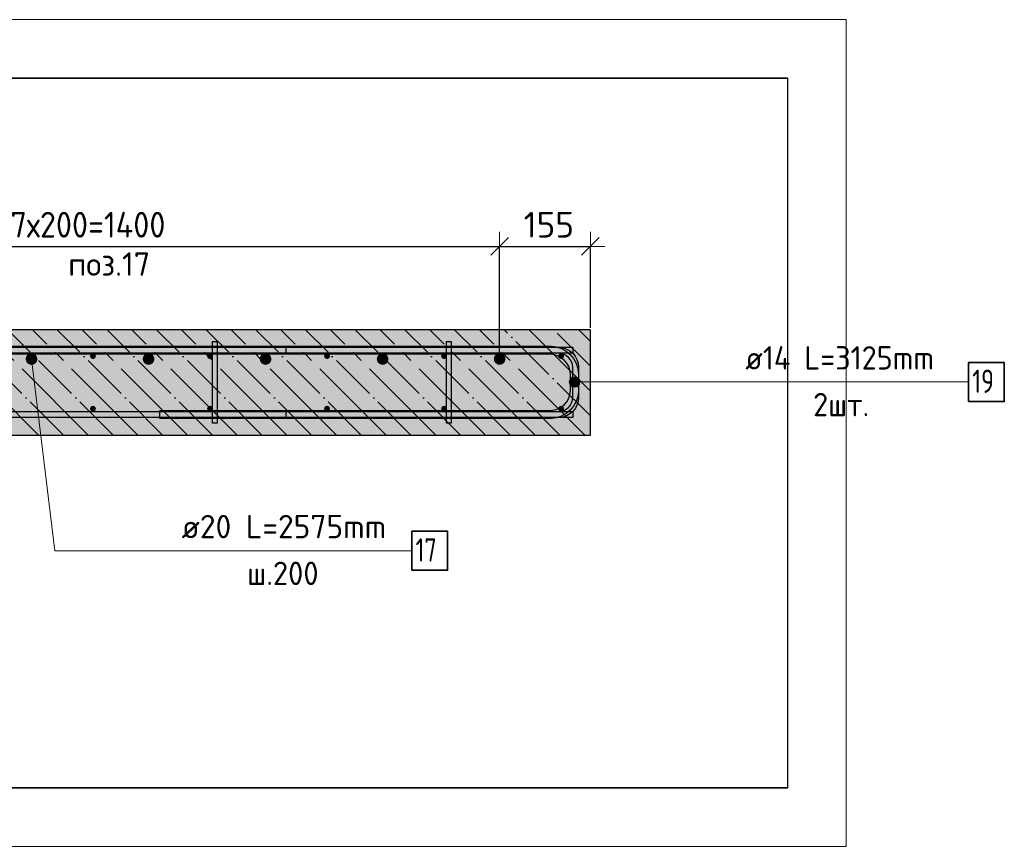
# Model space of a CAD drawing. Header units: millimetres. Extents: x -2258 to 68686, y -2266 to 30725.
# Tile 29 of 83: x 12874 to 14557, y 24973 to 26387. Entities that reach past the tile are written whole.
import ezdxf

# ---------------------------------------------------------------- set-up
doc = ezdxf.new("R2010")
doc.units = ezdxf.units.MM
doc.header["$PDMODE"] = 65
doc.linetypes.add('______11', pattern=[100, 80, -10, 0, -10])
doc.linetypes.add('______5', pattern=[220, 160, -20, 20, -20])
for name, color, linetype, lineweight in [('Standard', 7, 'Continuous', 25), ('Арм.стержн. Арматура края', 96, 'Continuous', 35), ('Арм.стержн. вертикальными 1', 22, 'Continuous', 35), ('Арм.стержн.горизонт. 1', 180, 'Continuous', 35), ('Арм.стержн.горизонт. 2', 202, 'Continuous', 35), ('Размерная линия_ общее', 7, 'Continuous', 13)]:
    doc.layers.add(name, color=color, linetype=linetype, lineweight=lineweight)
doc.layers.add('Арм.стержн. вертикальными 2', color=7, linetype='Continuous', lineweight=35, true_color=0x006e00)
doc.layers.add('Арм.стержн.Стяжки', color=7, linetype='Continuous', lineweight=35, true_color=0x501e0f)
doc.styles.add('ISOCPEUR', font='ISOCPEUR')
doc.dimstyles.new('DIMSTYLE_3', dxfattribs={"dimtxt": 44, "dimasz": 50, "dimexe": 0, "dimexo": 0, "dimgap": 22, "dimtad": 2, "dimdec": 0, "dimrnd": 5, "dimzin": 12, "dimdsep": 46, "dimtxsty": 'ISOCPEUR', "dimblk1": 'ALL_ML_STRICH', "dimblk2": 'ALL_ML_STRICH', "dimsah": 1, "dimcen": 0, "dimclrd": 7, "dimclre": 256, "dimclrt": 7, "dimadec": 0, "dimazin": 0, "dimtfac": 1, "dimtdec": 0, "dimtix": 1, "dimtmove": 2, "dimatfit": 3, "dimfxl": 0, "dimtzin": 0, "dimlwd": 0, "dimlwe": -3, "dimarcsym": 0})

# ---------------------------------------------------------------- blocks, each defined once
blk = doc.blocks.new('ALL_ML_STRICH')
at = {"color": 0, "linetype": 'ByBlock', "lineweight": -2}
for p, q in [((0, -0.5), (0, 0.5)), ((-1, 0), (0.5, 0)), ((-0.3, -0.3), (0.3, 0.3))]:
    blk.add_line(p, q, dxfattribs=at)
blk = doc.blocks.new('*D392')
at = {"layer": 'DEFPOINTS', "color": 7, "linetype": 'Continuous', "lineweight": 13, "transparency": 33554687}
for p in [(12294.5, 25999.5), (12294.5, 25789.9), (13694.5, 25789.9)]:
    blk.add_point(p, dxfattribs=at)
at = {"layer": 'Размерная линия_ общее', "color": 253, "linetype": 'Continuous', "lineweight": -2, "true_color": 0xa0a0a0, "transparency": 33554687}
for p, q in [((12294.5, 25809.9), (12294.5, 25999.5)), ((13694.5, 25809.9), (13694.5, 25999.5))]:
    blk.add_line(p, q, dxfattribs=at)
at = {"layer": 'Размерная линия_ общее', "color": 7, "linetype": 'Continuous', "lineweight": -2, "transparency": 33554687}
blk.add_line((12294.5, 25999.5), (13694.5, 25999.5), dxfattribs=at)
at = {"layer": 'Размерная линия_ общее', "color": 7, "linetype": 'Continuous', "lineweight": 13, "transparency": 33554687, "xscale": 50, "yscale": 50, "zscale": 50, "rotation": 180}
blk.add_blockref('ALL_ML_STRICH', (12294.5, 25999.5), dxfattribs=at)
at = {"layer": 'Размерная линия_ общее', "color": 7, "linetype": 'Continuous', "lineweight": 13, "transparency": 33554687, "xscale": 50, "yscale": 50, "zscale": 50}
blk.add_blockref('ALL_ML_STRICH', (13694.5, 25999.5), dxfattribs=at)
at = {"layer": 'Размерная линия_ общее', "color": 7, "linetype": 'Continuous', "lineweight": 13, "transparency": 33554687, "insert": (12858.5, 26058.5), "char_height": 44, "width": 2.2, "attachment_point": 1, "line_spacing_factor": 0.60241, "style": 'ISOCPEUR'}
blk.add_mtext('\\W0.91;7х200=1400', dxfattribs=at)
blk = doc.blocks.new('*D393')
at = {"layer": 'DEFPOINTS', "color": 7, "linetype": 'Continuous', "lineweight": 13, "transparency": 33554687}
for p in [(13694.5, 25999.5), (13849.5, 25839.9), (13694.5, 25789.9)]:
    blk.add_point(p, dxfattribs=at)
at = {"layer": 'Размерная линия_ общее', "color": 253, "linetype": 'Continuous', "lineweight": -2, "true_color": 0xa0a0a0, "transparency": 33554687}
for p, q in [((13694.5, 25809.9), (13694.5, 25999.5)), ((13849.5, 25859.9), (13849.5, 25999.5))]:
    blk.add_line(p, q, dxfattribs=at)
at = {"layer": 'Размерная линия_ общее', "color": 7, "linetype": 'Continuous', "lineweight": -2, "transparency": 33554687}
blk.add_line((13694.5, 25999.5), (13849.5, 25999.5), dxfattribs=at)
at = {"layer": 'Размерная линия_ общее', "color": 7, "linetype": 'Continuous', "lineweight": 13, "transparency": 33554687, "xscale": 50, "yscale": 50, "zscale": 50, "rotation": 180}
blk.add_blockref('ALL_ML_STRICH', (13694.5, 25999.5), dxfattribs=at)
at = {"layer": 'Размерная линия_ общее', "color": 7, "linetype": 'Continuous', "lineweight": 13, "transparency": 33554687, "xscale": 50, "yscale": 50, "zscale": 50}
blk.add_blockref('ALL_ML_STRICH', (13849.5, 25999.5), dxfattribs=at)
at = {"layer": 'Размерная линия_ общее', "color": 7, "linetype": 'Continuous', "lineweight": 13, "transparency": 33554687, "insert": (13778.6, 26036.5), "char_height": 44, "width": 132, "attachment_point": 5, "style": 'ISOCPEUR'}
blk.add_mtext('\\A1;{155}', dxfattribs=at)

msp = doc.modelspace()

# ---------------------------------------------------------------- hatches: boundary and pattern name
at = {"layer": 'Standard', "linetype": 'Continuous', "lineweight": -3, "transparency": 33554687}
msp.add_hatch(color=7, dxfattribs=at).paths.add_polyline_path([(12029.5, 25856.8), (12029.5, 25676.8), (13849.5, 25676.8), (13849.5, 25856.8)])
at = {"layer": 'Арм.стержн. вертикальными 1', "linetype": 'Continuous', "lineweight": 50, "transparency": 33554687}
for points in [[(12999.5, 25806.8), (13001.4, 25807.2), (13003, 25808.3), (13004.1, 25809.9), (13004.5, 25811.8), (13004.1, 25813.7), (13003, 25815.3), (13001.4, 25816.4), (12999.5, 25816.8), (12997.6, 25816.4), (12996, 25815.3), (12994.9, 25813.7), (12994.5, 25811.8), (12994.9, 25809.9), (12996, 25808.3), (12997.6, 25807.2)], [(13199.5, 25806.8), (13201.4, 25807.2), (13203, 25808.3), (13204.1, 25809.9), (13204.5, 25811.8), (13204.1, 25813.7), (13203, 25815.3), (13201.4, 25816.4), (13199.5, 25816.8), (13197.6, 25816.4), (13196, 25815.3), (13194.9, 25813.7), (13194.5, 25811.8), (13194.9, 25809.9), (13196, 25808.3), (13197.6, 25807.2)], [(13399.5, 25806.8), (13401.4, 25807.2), (13403, 25808.3), (13404.1, 25809.9), (13404.5, 25811.8), (13404.1, 25813.7), (13403, 25815.3), (13401.4, 25816.4), (13399.5, 25816.8), (13397.6, 25816.4), (13396, 25815.3), (13394.9, 25813.7), (13394.5, 25811.8), (13394.9, 25809.9), (13396, 25808.3), (13397.6, 25807.2)], [(13599.5, 25806.8), (13601.4, 25807.2), (13603, 25808.3), (13604.1, 25809.9), (13604.5, 25811.8), (13604.1, 25813.7), (13603, 25815.3), (13601.4, 25816.4), (13599.5, 25816.8), (13597.6, 25816.4), (13596, 25815.3), (13594.9, 25813.7), (13594.5, 25811.8), (13594.9, 25809.9), (13596, 25808.3), (13597.6, 25807.2)], [(13799.5, 25806.8), (13801.4, 25807.2), (13803, 25808.3), (13804.1, 25809.9), (13804.5, 25811.8), (13804.1, 25813.7), (13803, 25815.3), (13801.4, 25816.4), (13799.5, 25816.8), (13797.6, 25816.4), (13796, 25815.3), (13794.9, 25813.7), (13794.5, 25811.8), (13794.9, 25809.9), (13796, 25808.3), (13797.6, 25807.2)], [(12999.5, 25716.8), (13001.4, 25717.2), (13003, 25718.3), (13004.1, 25719.9), (13004.5, 25721.8), (13004.1, 25723.7), (13003, 25725.3), (13001.4, 25726.4), (12999.5, 25726.8), (12997.6, 25726.4), (12996, 25725.3), (12994.9, 25723.7), (12994.5, 25721.8), (12994.9, 25719.9), (12996, 25718.3), (12997.6, 25717.2)], [(13199.5, 25716.8), (13201.4, 25717.2), (13203, 25718.3), (13204.1, 25719.9), (13204.5, 25721.8), (13204.1, 25723.7), (13203, 25725.3), (13201.4, 25726.4), (13199.5, 25726.8), (13197.6, 25726.4), (13196, 25725.3), (13194.9, 25723.7), (13194.5, 25721.8), (13194.9, 25719.9), (13196, 25718.3), (13197.6, 25717.2)], [(13399.5, 25716.8), (13401.4, 25717.2), (13403, 25718.3), (13404.1, 25719.9), (13404.5, 25721.8), (13404.1, 25723.7), (13403, 25725.3), (13401.4, 25726.4), (13399.5, 25726.8), (13397.6, 25726.4), (13396, 25725.3), (13394.9, 25723.7), (13394.5, 25721.8), (13394.9, 25719.9), (13396, 25718.3), (13397.6, 25717.2)], [(13599.5, 25716.8), (13601.4, 25717.2), (13603, 25718.3), (13604.1, 25719.9), (13604.5, 25721.8), (13604.1, 25723.7), (13603, 25725.3), (13601.4, 25726.4), (13599.5, 25726.8), (13597.6, 25726.4), (13596, 25725.3), (13594.9, 25723.7), (13594.5, 25721.8), (13594.9, 25719.9), (13596, 25718.3), (13597.6, 25717.2)], [(13799.5, 25716.8), (13801.4, 25717.2), (13803, 25718.3), (13804.1, 25719.9), (13804.5, 25721.8), (13804.1, 25723.7), (13803, 25725.3), (13801.4, 25726.4), (13799.5, 25726.8), (13797.6, 25726.4), (13796, 25725.3), (13794.9, 25723.7), (13794.5, 25721.8), (13794.9, 25719.9), (13796, 25718.3), (13797.6, 25717.2)]]:
    msp.add_hatch(color=4, dxfattribs=at).paths.add_polyline_path(points)
at = {"layer": 'Арм.стержн. вертикальными 2', "linetype": 'Continuous', "lineweight": 50, "transparency": 33554687}
for points in [[(12894.5, 25796.8), (12898.3, 25797.6), (12901.6, 25799.7), (12903.7, 25803), (12904.5, 25806.8), (12903.7, 25810.6), (12901.6, 25813.9), (12898.3, 25816), (12894.5, 25816.8), (12890.7, 25816), (12887.4, 25813.9), (12885.2, 25810.6), (12884.5, 25806.8), (12885.2, 25803), (12887.4, 25799.7), (12890.7, 25797.6)], [(13094.5, 25796.8), (13098.3, 25797.6), (13101.6, 25799.7), (13103.7, 25803), (13104.5, 25806.8), (13103.7, 25810.6), (13101.6, 25813.9), (13098.3, 25816), (13094.5, 25816.8), (13090.7, 25816), (13087.4, 25813.9), (13085.2, 25810.6), (13084.5, 25806.8), (13085.2, 25803), (13087.4, 25799.7), (13090.7, 25797.6)], [(13294.5, 25796.8), (13298.3, 25797.6), (13301.6, 25799.7), (13303.7, 25803), (13304.5, 25806.8), (13303.7, 25810.6), (13301.6, 25813.9), (13298.3, 25816), (13294.5, 25816.8), (13290.7, 25816), (13287.4, 25813.9), (13285.2, 25810.6), (13284.5, 25806.8), (13285.2, 25803), (13287.4, 25799.7), (13290.7, 25797.6)], [(13494.5, 25796.8), (13498.3, 25797.6), (13501.6, 25799.7), (13503.7, 25803), (13504.5, 25806.8), (13503.7, 25810.6), (13501.6, 25813.9), (13498.3, 25816), (13494.5, 25816.8), (13490.7, 25816), (13487.4, 25813.9), (13485.2, 25810.6), (13484.5, 25806.8), (13485.2, 25803), (13487.4, 25799.7), (13490.7, 25797.6)], [(13694.5, 25796.8), (13698.3, 25797.6), (13701.6, 25799.7), (13703.7, 25803), (13704.5, 25806.8), (13703.7, 25810.6), (13701.6, 25813.9), (13698.3, 25816), (13694.5, 25816.8), (13690.7, 25816), (13687.4, 25813.9), (13685.2, 25810.6), (13684.5, 25806.8), (13685.2, 25803), (13687.4, 25799.7), (13690.7, 25797.6)]]:
    msp.add_hatch(color=7, dxfattribs=at).paths.add_polyline_path(points)
at = {"layer": 'Арм.стержн.горизонт. 2', "linetype": 'Continuous', "lineweight": 13, "transparency": 33554687}
for points in [[(13814.7, 25763), (13814.7, 25772), (13813.5, 25767.5)], [(13814.7, 25763), (13814.7, 25772), (13813.5, 25767.5)], [(13818, 25759.7), (13818, 25775.2), (13814.7, 25772)], [(13818, 25759.7), (13818, 25775.2), (13814.7, 25772)], [(13818, 25759.7), (13814.7, 25772), (13814.7, 25763)], [(13818, 25759.7), (13814.7, 25772), (13814.7, 25763)], [(13822.5, 25758.5), (13822.5, 25776.5), (13818, 25775.2)], [(13822.5, 25758.5), (13822.5, 25776.5), (13818, 25775.2)], [(13822.5, 25758.5), (13818, 25775.2), (13818, 25759.7)], [(13822.5, 25758.5), (13818, 25775.2), (13818, 25759.7)], [(13827, 25759.7), (13827, 25775.2), (13822.5, 25776.5)], [(13827, 25759.7), (13822.5, 25776.5), (13822.5, 25758.5)], [(13827, 25759.7), (13827, 25775.2), (13822.5, 25776.5)], [(13827, 25759.7), (13822.5, 25776.5), (13822.5, 25758.5)], [(13830.2, 25763), (13830.2, 25772), (13827, 25775.2)], [(13830.2, 25763), (13827, 25775.2), (13827, 25759.7)], [(13830.2, 25763), (13830.2, 25772), (13827, 25775.2)], [(13830.2, 25763), (13827, 25775.2), (13827, 25759.7)], [(13830.2, 25772), (13830.2, 25763), (13831.5, 25767.5)], [(13830.2, 25772), (13830.2, 25763), (13831.5, 25767.5)]]:
    msp.add_hatch(color=7, dxfattribs=at).paths.add_polyline_path(points)

# ---------------------------------------------------------------- linework, layer by layer
at = {"layer": 'Standard', "color": 52, "linetype": 'Continuous', "lineweight": -3, "transparency": 33554687}
for p, q in [((14186.9, 26287.2), (11423.5, 26287.2)), ((11423.5, 26287.2), (14186.9, 26287.2)), ((14186.9, 25073.3), (14186.9, 26287.2)), ((14186.9, 25073.3), (14186.9, 26287.2)), ((11423.5, 25073.3), (14186.9, 25073.3)), ((14186.9, 25073.3), (11423.5, 25073.3))]:
    msp.add_line(p, q, dxfattribs=at)
at = {"layer": 'Standard', "color": 7, "linetype": 'Continuous', "lineweight": 25, "transparency": 33554687}
for p, q in [((13849.5, 25856.8), (12029.5, 25856.8)), ((13849.5, 25676.8), (13849.5, 25856.8)), ((12029.5, 25676.8), (13849.5, 25676.8))]:
    msp.add_line(p, q, dxfattribs=at)
at = {"layer": 'Standard', "color": 7, "linetype": '______5', "lineweight": -3, "transparency": 33554687}
for p, q in [((12906.5, 25676.8), (12726.5, 25856.8)), ((12991.4, 25676.8), (12811.4, 25856.8)), ((13076.2, 25676.8), (12896.2, 25856.8)), ((13161.1, 25676.8), (12981.1, 25856.8)), ((13245.9, 25676.8), (13065.9, 25856.8)), ((13330.8, 25676.8), (13150.8, 25856.8)), ((13415.6, 25676.8), (13235.6, 25856.8)), ((13500.5, 25676.8), (13320.5, 25856.8)), ((13585.3, 25676.8), (13405.3, 25856.8)), ((13670.2, 25676.8), (13490.2, 25856.8)), ((13755, 25676.8), (13575, 25856.8)), ((13839.9, 25676.8), (13659.9, 25856.8)), ((13849.5, 25752), (13744.7, 25856.8)), ((13849.5, 25836.9), (13829.6, 25856.8))]:
    msp.add_line(p, q, dxfattribs=at)
at = {"layer": 'Standard', "color": 7, "linetype": '______11', "lineweight": -3, "transparency": 33554687}
for p, q in [((12948.9, 25676.8), (12768.9, 25856.8)), ((13033.8, 25676.8), (12853.8, 25856.8)), ((13118.6, 25676.8), (12938.6, 25856.8)), ((13203.5, 25676.8), (13023.5, 25856.8)), ((13288.3, 25676.8), (13108.3, 25856.8)), ((13373.2, 25676.8), (13193.2, 25856.8)), ((13458, 25676.8), (13278, 25856.8)), ((13542.9, 25676.8), (13362.9, 25856.8)), ((13627.7, 25676.8), (13447.7, 25856.8)), ((13712.6, 25676.8), (13532.6, 25856.8)), ((13797.5, 25676.8), (13617.5, 25856.8)), ((13849.5, 25709.6), (13702.3, 25856.8)), ((13849.5, 25794.5), (13787.2, 25856.8))]:
    msp.add_line(p, q, dxfattribs=at)
at = {"layer": 'Standard', "color": 7, "linetype": 'Continuous', "lineweight": 13, "transparency": 33554687}
msp.add_lwpolyline([(11323.5, 26387.2), (11323.5, 24973.3), (14286.9, 24973.3), (14286.9, 26387.2), (11323.5, 26387.2)], dxfattribs=at)
at = {"layer": 'Арм.стержн. Арматура края', "color": 4, "linetype": 'Continuous', "lineweight": 25, "transparency": 33554687}
msp.add_lwpolyline([(13329.5, 25716.8), (13795.5, 25716.8), (13800, 25717.4), (13804.5, 25718.9), (13808.7, 25721.3), (13812.2, 25724.1), (13815, 25727.5), (13817.4, 25731.7), (13818.9, 25736.3), (13819.5, 25740.8), (13819.5, 25792.8), (13818.9, 25797.3), (13817.4, 25801.9), (13815, 25806), (13812.2, 25809.5), (13808.7, 25812.3), (13804.5, 25814.7), (13800, 25816.2), (13795.5, 25816.8), (13329.5, 25816.8), (13329.5, 25826.8), (13796.1, 25826.8), (13802.2, 25825.9), (13808.6, 25823.9), (13814.4, 25820.6), (13819.3, 25816.6), (13823.3, 25811.7), (13826.5, 25805.9), (13828.6, 25799.5), (13829.5, 25793.4), (13829.5, 25740.1), (13828.6, 25734), (13826.5, 25727.7), (13823.3, 25721.8), (13819.3, 25717), (13814.4, 25713), (13808.6, 25709.7), (13802.2, 25707.6), (13796.1, 25706.8), (13329.5, 25706.8), (13329.5, 25716.8)], dxfattribs=at)
msp.add_lwpolyline([(13329.5, 25716.8), (13795.5, 25716.8), (13800, 25717.4), (13804.5, 25718.9), (13808.7, 25721.3), (13812.2, 25724.1), (13815, 25727.5), (13817.4, 25731.7), (13818.9, 25736.3), (13819.5, 25740.8), (13819.5, 25792.8), (13818.9, 25797.3), (13817.4, 25801.9), (13815, 25806), (13812.2, 25809.5), (13808.7, 25812.3), (13804.5, 25814.7), (13800, 25816.2), (13795.5, 25816.8), (13329.5, 25816.8), (13329.5, 25826.8), (13796.1, 25826.8), (13802.2, 25825.9), (13808.6, 25823.9), (13814.4, 25820.6), (13819.3, 25816.6), (13823.3, 25811.7), (13826.5, 25805.9), (13828.6, 25799.5), (13829.5, 25793.4), (13829.5, 25740.1), (13828.6, 25734), (13826.5, 25727.7), (13823.3, 25721.8), (13819.3, 25717), (13814.4, 25713), (13808.6, 25709.7), (13802.2, 25707.6), (13796.1, 25706.8), (13329.5, 25706.8), (13329.5, 25716.8)], dxfattribs=at)
at = {"layer": 'Арм.стержн. вертикальными 2', "color": 7, "linetype": 'Continuous', "lineweight": 13, "transparency": 33554687}
for q in [(12894.5, 25806.8), (13544.2, 25478.8)]:
    msp.add_line((12934.2, 25478.8), q, dxfattribs=at)
at = {"layer": 'Арм.стержн. вертикальными 2', "color": 7, "linetype": 'Continuous', "lineweight": 35, "transparency": 33554687}
msp.add_lwpolyline([(13544.2, 25445.5), (13605.5, 25445.5), (13605.5, 25512.2), (13544.2, 25512.2), (13544.2, 25445.5)], dxfattribs=at)
at = {"layer": 'Арм.стержн.горизонт. 1', "color": 52, "linetype": 'Continuous', "lineweight": 25, "transparency": 33554687}
for p, q in [((13849.5, 25856.8), (13849.5, 25856.8)), ((13849.5, 25676.8), (13849.5, 25676.8))]:
    msp.add_line(p, q, dxfattribs=at)
at = {"layer": 'Арм.стержн.горизонт. 1', "color": 4, "linetype": 'Continuous', "lineweight": 25, "transparency": 33554687}
for points in [[(11418.5, 25826.8), (13819.5, 25826.8), (13819.5, 25816.8), (11418.5, 25816.8), (11418.5, 25826.8)], [(11418.5, 25826.8), (13819.5, 25826.8), (13819.5, 25816.8), (11418.5, 25816.8), (11418.5, 25826.8)], [(11418.5, 25716.8), (13819.5, 25716.8), (13819.5, 25706.8), (11418.5, 25706.8), (11418.5, 25716.8)], [(11418.5, 25716.8), (13819.5, 25716.8), (13819.5, 25706.8), (11418.5, 25706.8), (11418.5, 25716.8)]]:
    msp.add_lwpolyline(points, dxfattribs=at)
at = {"layer": 'Арм.стержн.горизонт. 2', "color": 7, "linetype": 'Continuous', "lineweight": 13, "transparency": 33554687}
for p, q in [((13813.5, 25767.5), (13813.5, 25767.5)), ((13813.5, 25767.5), (13813.5, 25767.5)), ((13822.5, 25776.5), (13822.5, 25776.5)), ((13822.5, 25776.5), (13822.5, 25776.5)), ((13903.5, 25767.5), (13822.5, 25767.5)), ((13903.5, 25767.5), (13822.5, 25767.5)), ((13831.5, 25767.5), (13831.5, 25767.5)), ((13831.5, 25767.5), (13831.5, 25767.5)), ((13903.5, 25767.5), (14495.5, 25767.5)), ((13822.5, 25758.5), (13822.5, 25758.5)), ((13822.5, 25758.5), (13822.5, 25758.5))]:
    msp.add_line(p, q, dxfattribs=at)
at = {"layer": 'Арм.стержн.горизонт. 2', "color": 7, "linetype": 'Continuous', "lineweight": 25, "transparency": 33554687}
for points in [[(11489.5, 25828.8), (13782.8, 25828.8), (13791.3, 25827.6), (13800.2, 25824.7), (13808.4, 25820.1), (13815.2, 25814.5), (13820.8, 25807.7), (13825.4, 25799.5), (13828.3, 25790.7), (13829.5, 25782.1), (13829.5, 25751.5), (13828.3, 25742.9), (13825.4, 25734), (13820.8, 25725.9), (13815.2, 25719.1), (13808.4, 25713.5), (13800.2, 25708.9), (13791.3, 25706), (13782.8, 25704.8), (13113.5, 25704.8), (13113.5, 25718.8)], [(11489.5, 25828.8), (13782.8, 25828.8), (13791.3, 25827.6), (13800.2, 25824.7), (13808.4, 25820.1), (13815.2, 25814.5), (13820.8, 25807.7), (13825.4, 25799.5), (13828.3, 25790.7), (13829.5, 25782.1), (13829.5, 25751.5), (13828.3, 25742.9), (13825.4, 25734), (13820.8, 25725.9), (13815.2, 25719.1), (13808.4, 25713.5), (13800.2, 25708.9), (13791.3, 25706), (13782.8, 25704.8), (13113.5, 25704.8), (13113.5, 25718.8)], [(13113.5, 25718.8), (13781.8, 25718.8), (13788.2, 25719.7), (13794.6, 25721.8), (13800.4, 25725.1), (13805.2, 25729.1), (13809.2, 25733.8), (13812.5, 25739.7), (13814.6, 25746.1), (13815.5, 25752.4), (13815.5, 25781.1), (13814.6, 25787.5), (13812.5, 25793.9), (13809.2, 25799.7), (13805.2, 25804.5), (13800.4, 25808.5), (13794.6, 25811.8), (13788.2, 25813.9), (13781.8, 25814.8), (11489.5, 25814.8)], [(13113.5, 25718.8), (13781.8, 25718.8), (13788.2, 25719.7), (13794.6, 25721.8), (13800.4, 25725.1), (13805.2, 25729.1), (13809.2, 25733.8), (13812.5, 25739.7), (13814.6, 25746.1), (13815.5, 25752.4), (13815.5, 25781.1), (13814.6, 25787.5), (13812.5, 25793.9), (13809.2, 25799.7), (13805.2, 25804.5), (13800.4, 25808.5), (13794.6, 25811.8), (13788.2, 25813.9), (13781.8, 25814.8), (11489.5, 25814.8)]]:
    msp.add_lwpolyline(points, dxfattribs=at)
at = {"layer": 'Арм.стержн.горизонт. 2', "color": 7, "linetype": 'Continuous', "lineweight": 35, "transparency": 33554687}
msp.add_lwpolyline([(14495.5, 25734.1), (14556.9, 25734.1), (14556.9, 25800.8), (14495.5, 25800.8), (14495.5, 25734.1)], dxfattribs=at)
at = {"layer": 'Арм.стержн.горизонт. 2', "color": 7, "linetype": 'Continuous', "lineweight": 13, "transparency": 33554687}
msp.add_circle((13822.5, 25767.5), 9, dxfattribs=at)
msp.add_circle((13822.5, 25767.5), 9, dxfattribs=at)
at = {"layer": 'Арм.стержн.Стяжки', "color": 40, "linetype": 'Continuous', "lineweight": 25, "transparency": 33554687}
for points in [[(13203.5, 25696.8), (13203.5, 25836.8), (13211.5, 25836.8), (13211.5, 25696.8), (13203.5, 25696.8)], [(13603.5, 25696.8), (13603.5, 25836.8), (13611.5, 25836.8), (13611.5, 25696.8), (13603.5, 25696.8)]]:
    msp.add_lwpolyline(points, dxfattribs=at)

# ---------------------------------------------------------------- texts
at = {"layer": 'Standard', "color": 7, "linetype": 'Continuous', "lineweight": 13, "transparency": 33554687, "insert": (13027.2, 25969.2), "char_height": 40, "width": 159.975, "attachment_point": 5, "style": 'ISOCPEUR'}
msp.add_mtext('\\A1;{\\fISOCPEUR|i0|b0;\\H40.000000;\\W1.000000;\\C7;поз.17}\\P', dxfattribs=at)
at = {"layer": 'Арм.стержн. вертикальными 2', "color": 7, "linetype": 'Continuous', "lineweight": 25, "transparency": 33554687, "char_height": 40, "attachment_point": 7, "style": 'ISOCPEUR'}
for s, insert, width in [('\\W0.98;ø20 L=2575mm ', (13150.9, 25500.2), 399.393), ('\\W0.75;17', (13550.9, 25460.2), 62.971), ('\\W0.95;ш.200 ', (13262.9, 25420.2), 174.933)]:
    msp.add_mtext(s, dxfattribs=dict(at, insert=insert, width=width))
at = {"layer": 'Арм.стержн.горизонт. 2', "color": 7, "linetype": 'Continuous', "lineweight": 25, "transparency": 33554687, "char_height": 40, "attachment_point": 7, "style": 'ISOCPEUR'}
for s, insert, width in [('\\W0.94;ø14 L=3125mm ', (14114.2, 25788.8), 386.635), ('\\W0.75;19', (14502.2, 25748.8), 62.971), ('\\W0.94;2шт. ', (14230.2, 25708.8), 154.838)]:
    msp.add_mtext(s, dxfattribs=dict(at, insert=insert, width=width))

# ---------------------------------------------------------------- dimensions: what is measured, and where the dimension line sits
at = {"layer": 'Размерная линия_ общее', "color": 7, "linetype": 'Continuous', "lineweight": 13, "transparency": 33554687}
dim = msp.add_linear_dim(base=(13849.5, 25999.5), p1=(13694.5, 25809.9), p2=(13849.5, 25859.9), dimstyle='DIMSTYLE_3', override={"dimpost": '<>', "dimclrd": 7, "dimclre": 253, "dimclrt": 7, "dimlwd": 0, "dimlwe": 65533}, dxfattribs=at)
dim.commit()
dim.dimension.update_dxf_attribs({"geometry": '*D393', "text_midpoint": (13778.6, 26036.5), "dimtype": 160})
dim = msp.add_linear_dim(base=(13694.5, 25999.5), p1=(12294.5, 25809.9), p2=(13694.5, 25809.9), text='\\W0.91;7х200=1400', dimstyle='DIMSTYLE_3', override={"dimpost": '<>', "dimclrd": 7, "dimclre": 253, "dimclrt": 7, "dimlwd": 0, "dimlwe": 65533}, dxfattribs=at)
dim.commit()
dim.dimension.update_dxf_attribs({"geometry": '*D392', "text_midpoint": (12994.5, 26021.5), "dimtype": 160})

doc.saveas('drawing.dxf')
